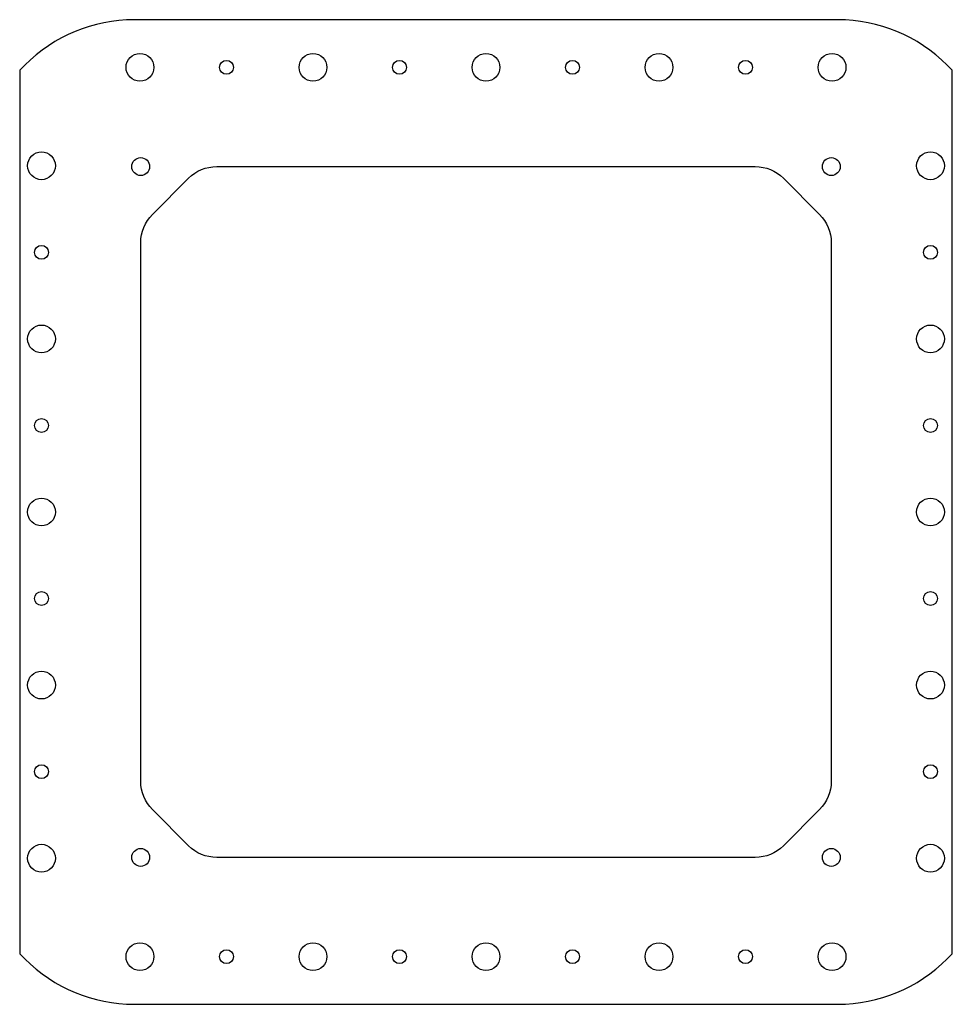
# Model space of a CAD drawing. Header units: millimetres. Extents: x -29 to 206, y 0 to 248.
import ezdxf

# ---------------------------------------------------------------- set-up
doc = ezdxf.new("R2010")
doc.units = ezdxf.units.MM

msp = doc.modelspace()

# ---------------------------------------------------------------- linework, layer by layer
for points in [[(-28.87, 235.29), (-28.87, 12.71), (-27.58, 11.42, 0.198912), (0, 0), (177.26, 0, 0.198912), (204.84, 11.42), (206.13, 12.71), (206.13, 235.29), (204.84, 236.58, 0.198912), (177.26, 248), (0, 248, 0.198912), (-27.58, 236.58)], [(20.77, 211), (156.49, 211, -0.198912), (163.56, 208.07), (172.7, 198.93, -0.198912), (175.63, 191.86), (175.63, 56.14, -0.198912), (172.7, 49.07), (163.56, 39.93, -0.198912), (156.49, 37), (20.77, 37, -0.198912), (13.7, 39.93), (4.56, 49.07, -0.198912), (1.63, 56.14), (1.63, 191.86, -0.198912), (4.56, 198.93), (13.7, 208.07, -0.198912)]]:
    msp.add_lwpolyline(points, format="xyb", close=True)
for centre, radius in [((1.43, 236), 3.5), ((45.03, 236), 3.5), ((88.63, 236), 3.5), ((132.23, 236), 3.5), ((175.83, 236), 3.5), ((23.23, 236), 1.75), ((66.83, 236), 1.75), ((110.43, 236), 1.75), ((154.03, 236), 1.75), ((-23.37, 211.2), 3.5), ((200.63, 211.2), 3.5), ((1.63, 211), 2.25), ((175.63, 211), 2.25), ((-23.37, 189.4), 1.75), ((200.63, 189.4), 1.75), ((-23.37, 167.6), 3.5), ((200.63, 167.6), 3.5), ((-23.37, 145.8), 1.75), ((200.63, 145.8), 1.75), ((-23.37, 124), 3.5), ((200.63, 124), 3.5), ((-23.37, 102.2), 1.75), ((200.63, 102.2), 1.75), ((-23.37, 80.4), 3.5), ((200.63, 80.4), 3.5), ((-23.37, 58.6), 1.75), ((200.63, 58.6), 1.75), ((-23.37, 36.8), 3.5), ((200.63, 36.8), 3.5), ((1.63, 37), 2.25), ((175.63, 37), 2.25), ((1.43, 12), 3.5), ((45.03, 12), 3.5), ((88.63, 12), 3.5), ((132.23, 12), 3.5), ((175.83, 12), 3.5), ((23.23, 12), 1.75), ((66.83, 12), 1.75), ((110.43, 12), 1.75), ((154.03, 12), 1.75)]:
    msp.add_circle(centre, radius)

doc.saveas('drawing.dxf')
